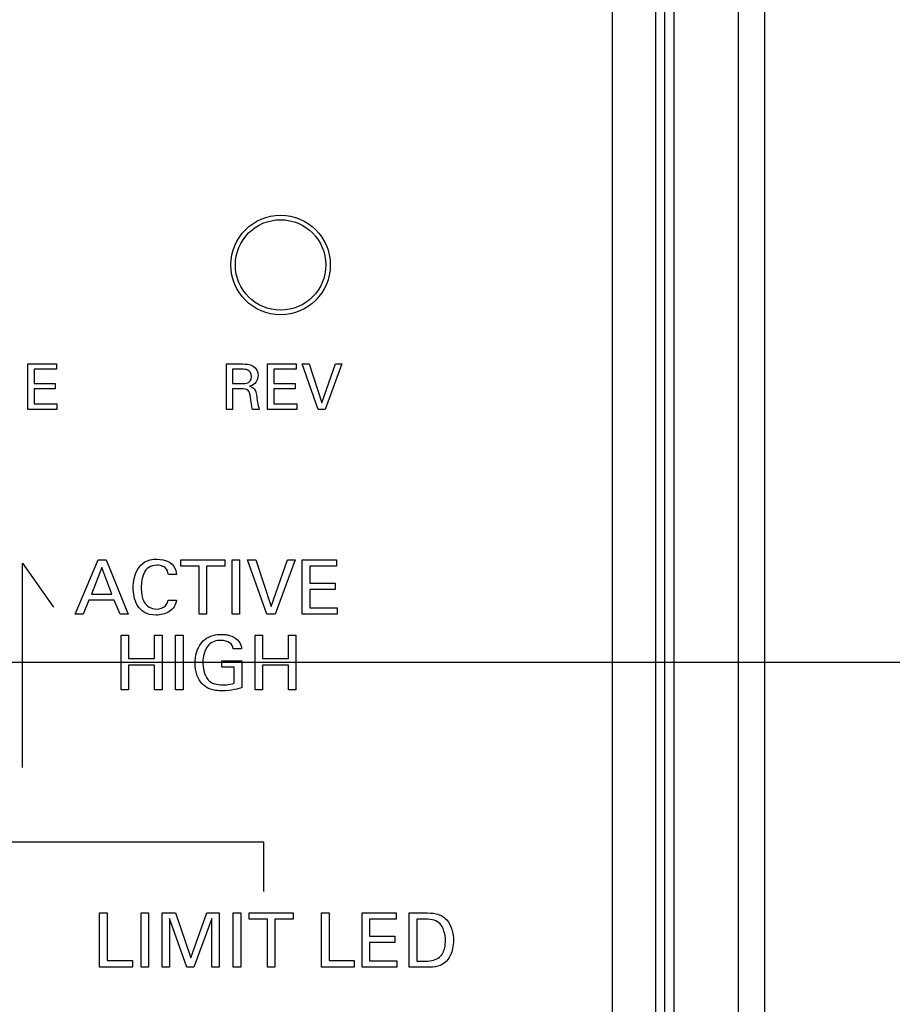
# Model space of a CAD drawing. Header units: inches. Extents: x 0 to 34, y 0 to 22.
# Tile 57 of 89: x 13.052 to 14.017, y 15.308 to 16.397. Entities that reach past the tile are written whole.
import ezdxf

# ---------------------------------------------------------------- set-up
doc = ezdxf.new("R2010")
doc.units = ezdxf.units.IN
doc.header["$LTSCALE"] = 1.87
doc.header["$MEASUREMENT"] = 0
doc.layers.get('0').update_dxf_attribs({"linetype": 'CONTINUOUS'})
doc.layers.add('DATUMCURVES', color=7, linetype='CONTINUOUS')
doc.layers.add('DIMENSIONS', color=7, linetype='CONTINUOUS')
doc.styles.get("Standard").update_dxf_attribs({"font": 'txt', "width": 0.8})
doc.dimstyles.new('DIMSTYLE_1', dxfattribs={"dimtxt": 0.125, "dimasz": 0.18, "dimexe": 0.18, "dimexo": 0.0625, "dimgap": 0.09, "dimtad": 0, "dimtih": 1, "dimtoh": 1, "dimdec": 3, "dimzin": 4, "dimdsep": 46, "dimtxsty": 'STANDARD', "dimblk": '_FILLED', "dimblk1": '_FILLED', "dimblk2": '_FILLED', "dimcen": 0.09, "dimadec": 0, "dimazin": 0, "dimtp": 0.001, "dimtm": 0.001, "dimtfac": 1, "dimtdec": 3, "dimtofl": 0, "dimtmove": 0, "dimatfit": 3, "dimldrblk": '_FILLED', "dimfxl": 1, "dimtolj": 1, "dimtzin": 4, "dimarcsym": 0})

# ---------------------------------------------------------------- blocks, each defined once
blk = doc.blocks.new('*D26')
at = {"layer": 'DIMENSIONS', "color": 2, "linetype": 'CONTINUOUS'}
blk.add_line((13.0007, 15.6866), (14.5627, 15.6866), dxfattribs=at)
at = {"layer": 'DIMENSIONS', "color": 2, "linetype": 'CONTINUOUS', "width": 0.8}
for s, p in [('1.694', (14.6252, 15.6241)), ('[', (15.2502, 15.6241)), ('43.03', (15.3502, 15.6241)), (']', (15.8502, 15.6241))]:
    blk.add_text(s, height=0.125, dxfattribs=at).set_placement(p)
blk = doc.blocks.new('_FILLED')
at = {"color": 0, "linetype": 'BYBLOCK'}
blk.add_solid([(0, 0), (-1, 0.1736), (-1, -0.1736)], dxfattribs=at)

msp = doc.modelspace()

# ---------------------------------------------------------------- linework, layer by layer
at = {"color": 7, "linetype": 'CONTINUOUS'}
for p, q in [((13.7752, 17.3786), (13.7752, 15.0136)), ((13.8462, 17.3148), (13.8462, 12.4425)), ((13.8752, 17.3148), (13.8752, 12.4425)), ((13.7652, 15.0286), (13.7652, 17.2936)), ((13.7552, 15.0386), (13.7552, 17.2836))]:
    msp.add_line(p, q, dxfattribs=at)
for radius in [0.055, 0.05]:
    msp.add_circle((13.3402, 16.1256), radius, dxfattribs=at)
at = {"layer": 'DATUMCURVES', "color": 40, "linetype": 'CONTINUOUS'}
for points in [[(13.7069, 16.6488, 0.334), (13.7069, 16.6488, 0.334), (13.7069, 15.1137, 0.334), (13.7069, 15.1137, 0.334)], [(13.0608, 16.0162, 0.334), (13.0608, 16.0162, 0.334), (13.0923, 16.0162, 0.334), (13.0923, 16.0162, 0.334)], [(13.0608, 15.966, 0.334), (13.0608, 15.966, 0.334), (13.0608, 16.0162, 0.334), (13.0608, 16.0162, 0.334)], [(13.0923, 16.0162, 0.334), (13.0923, 16.0162, 0.334), (13.0923, 16.0103, 0.334), (13.0923, 16.0103, 0.334)], [(13.2803, 16.0162, 0.334), (13.2803, 16.0162, 0.334), (13.2982, 16.0162, 0.334), (13.2982, 16.0162, 0.334)], [(13.2803, 15.966, 0.334), (13.2803, 15.966, 0.334), (13.2803, 16.0162, 0.334), (13.2803, 16.0162, 0.334)], [(13.3259, 16.0162, 0.334), (13.3259, 16.0162, 0.334), (13.3574, 16.0162, 0.334), (13.3574, 16.0162, 0.334)], [(13.3259, 15.966, 0.334), (13.3259, 15.966, 0.334), (13.3259, 16.0162, 0.334), (13.3259, 16.0162, 0.334)], [(13.3574, 16.0162, 0.334), (13.3574, 16.0162, 0.334), (13.3574, 16.0103, 0.334), (13.3574, 16.0103, 0.334)], [(13.3819, 15.966, 0.334), (13.3819, 15.966, 0.334), (13.3641, 16.0162, 0.334), (13.3641, 16.0162, 0.334)], [(13.3641, 16.0162, 0.334), (13.3641, 16.0162, 0.334), (13.3718, 16.0162, 0.334), (13.3718, 16.0162, 0.334)], [(13.3718, 16.0162, 0.334), (13.3718, 16.0162, 0.334), (13.386, 15.9733, 0.334), (13.386, 15.9733, 0.334)], [(13.386, 15.9733, 0.334), (13.386, 15.9733, 0.334), (13.401, 16.0162, 0.334), (13.401, 16.0162, 0.334)], [(13.408, 16.0162, 0.334), (13.408, 16.0162, 0.334), (13.3896, 15.966, 0.334), (13.3896, 15.966, 0.334)], [(13.401, 16.0162, 0.334), (13.401, 16.0162, 0.334), (13.408, 16.0162, 0.334), (13.408, 16.0162, 0.334)], [(13.0923, 16.0103, 0.334), (13.0923, 16.0103, 0.334), (13.0678, 16.0103, 0.334), (13.0678, 16.0103, 0.334)], [(13.0678, 16.0103, 0.334), (13.0678, 16.0103, 0.334), (13.0678, 15.9947, 0.334), (13.0678, 15.9947, 0.334)], [(13.298, 16.0103, 0.334), (13.298, 16.0103, 0.334), (13.2871, 16.0103, 0.334), (13.2871, 16.0103, 0.334)], [(13.2871, 16.0103, 0.334), (13.2871, 16.0103, 0.334), (13.2871, 15.9946, 0.334), (13.2871, 15.9946, 0.334)], [(13.308, 16.0022, 0.334), (13.308, 16.0103, 0.334), (13.3008, 16.0103, 0.334), (13.298, 16.0103, 0.334)], [(13.3046, 15.9957, 0.334), (13.3056, 15.9962, 0.334), (13.308, 15.9981, 0.334), (13.308, 16.0022, 0.334)], [(13.3574, 16.0103, 0.334), (13.3574, 16.0103, 0.334), (13.3329, 16.0103, 0.334), (13.3329, 16.0103, 0.334)], [(13.3329, 16.0103, 0.334), (13.3329, 16.0103, 0.334), (13.3329, 15.9947, 0.334), (13.3329, 15.9947, 0.334)], [(13.0678, 15.9947, 0.334), (13.0678, 15.9947, 0.334), (13.0911, 15.9947, 0.334), (13.0911, 15.9947, 0.334)], [(13.0911, 15.9947, 0.334), (13.0911, 15.9947, 0.334), (13.0911, 15.9888, 0.334), (13.0911, 15.9888, 0.334)], [(13.2871, 15.9946, 0.334), (13.2871, 15.9946, 0.334), (13.298, 15.9946, 0.334), (13.298, 15.9946, 0.334)], [(13.298, 15.9946, 0.334), (13.2988, 15.9946, 0.334), (13.3028, 15.9946, 0.334), (13.3046, 15.9957, 0.334)], [(13.3329, 15.9947, 0.334), (13.3329, 15.9947, 0.334), (13.3562, 15.9947, 0.334), (13.3562, 15.9947, 0.334)], [(13.3562, 15.9947, 0.334), (13.3562, 15.9947, 0.334), (13.3562, 15.9888, 0.334), (13.3562, 15.9888, 0.334)], [(13.0911, 15.9888, 0.334), (13.0911, 15.9888, 0.334), (13.0678, 15.9888, 0.334), (13.0678, 15.9888, 0.334)], [(13.0678, 15.9888, 0.334), (13.0678, 15.9888, 0.334), (13.0678, 15.9722, 0.334), (13.0678, 15.9722, 0.334)], [(13.2959, 15.9887, 0.334), (13.2959, 15.9887, 0.334), (13.2872, 15.9887, 0.334), (13.2872, 15.9887, 0.334)], [(13.2872, 15.9887, 0.334), (13.2872, 15.9887, 0.334), (13.2872, 15.966, 0.334), (13.2872, 15.966, 0.334)], [(13.3562, 15.9888, 0.334), (13.3562, 15.9888, 0.334), (13.3329, 15.9888, 0.334), (13.3329, 15.9888, 0.334)], [(13.3329, 15.9888, 0.334), (13.3329, 15.9888, 0.334), (13.3329, 15.9722, 0.334), (13.3329, 15.9722, 0.334)], [(13.0678, 15.9722, 0.334), (13.0678, 15.9722, 0.334), (13.0928, 15.9722, 0.334), (13.0928, 15.9722, 0.334)], [(13.0928, 15.9722, 0.334), (13.0928, 15.9722, 0.334), (13.0928, 15.966, 0.334), (13.0928, 15.966, 0.334)], [(13.3329, 15.9722, 0.334), (13.3329, 15.9722, 0.334), (13.358, 15.9722, 0.334), (13.358, 15.9722, 0.334)], [(13.358, 15.9722, 0.334), (13.358, 15.9722, 0.334), (13.358, 15.966, 0.334), (13.358, 15.966, 0.334)], [(13.0928, 15.966, 0.334), (13.0928, 15.966, 0.334), (13.0608, 15.966, 0.334), (13.0608, 15.966, 0.334)], [(13.2872, 15.966, 0.334), (13.2872, 15.966, 0.334), (13.2803, 15.966, 0.334), (13.2803, 15.966, 0.334)], [(13.3166, 15.966, 0.334), (13.3166, 15.966, 0.334), (13.3092, 15.966, 0.334), (13.3092, 15.966, 0.334)], [(13.358, 15.966, 0.334), (13.358, 15.966, 0.334), (13.3259, 15.966, 0.334), (13.3259, 15.966, 0.334)], [(13.3896, 15.966, 0.334), (13.3896, 15.966, 0.334), (13.3819, 15.966, 0.334), (13.3819, 15.966, 0.334)], [(13.0547, 15.5699, 0.334), (13.0547, 15.5699, 0.334), (13.0547, 15.7958, 0.334), (13.0547, 15.7958, 0.334)], [(13.0547, 15.7958, 0.334), (13.0547, 15.7958, 0.334), (13.089, 15.7472, 0.334), (13.089, 15.7472, 0.334)], [(13.1132, 15.7394, 0.334), (13.1132, 15.7394, 0.334), (13.1386, 15.7996, 0.334), (13.1386, 15.7996, 0.334)], [(13.1386, 15.7996, 0.334), (13.1386, 15.7996, 0.334), (13.1475, 15.7996, 0.334), (13.1475, 15.7996, 0.334)], [(13.1475, 15.7996, 0.334), (13.1475, 15.7996, 0.334), (13.1718, 15.7394, 0.334), (13.1718, 15.7394, 0.334)], [(13.23, 15.7925, 0.334), (13.23, 15.7925, 0.334), (13.23, 15.7996, 0.334), (13.23, 15.7996, 0.334)], [(13.23, 15.7996, 0.334), (13.23, 15.7996, 0.334), (13.2786, 15.7996, 0.334), (13.2786, 15.7996, 0.334)], [(13.2786, 15.7996, 0.334), (13.2786, 15.7996, 0.334), (13.2786, 15.7925, 0.334), (13.2786, 15.7925, 0.334)], [(13.2865, 15.7996, 0.334), (13.2865, 15.7996, 0.334), (13.2948, 15.7996, 0.334), (13.2948, 15.7996, 0.334)], [(13.2865, 15.7394, 0.334), (13.2865, 15.7394, 0.334), (13.2865, 15.7996, 0.334), (13.2865, 15.7996, 0.334)], [(13.2948, 15.7996, 0.334), (13.2948, 15.7996, 0.334), (13.2948, 15.7394, 0.334), (13.2948, 15.7394, 0.334)], [(13.3249, 15.7394, 0.334), (13.3249, 15.7394, 0.334), (13.3035, 15.7996, 0.334), (13.3035, 15.7996, 0.334)], [(13.3035, 15.7996, 0.334), (13.3035, 15.7996, 0.334), (13.3127, 15.7996, 0.334), (13.3127, 15.7996, 0.334)], [(13.3127, 15.7996, 0.334), (13.3127, 15.7996, 0.334), (13.3298, 15.7481, 0.334), (13.3298, 15.7481, 0.334)], [(13.3298, 15.7481, 0.334), (13.3298, 15.7481, 0.334), (13.3478, 15.7996, 0.334), (13.3478, 15.7996, 0.334)], [(13.3562, 15.7996, 0.334), (13.3562, 15.7996, 0.334), (13.3341, 15.7394, 0.334), (13.3341, 15.7394, 0.334)], [(13.3478, 15.7996, 0.334), (13.3478, 15.7996, 0.334), (13.3562, 15.7996, 0.334), (13.3562, 15.7996, 0.334)], [(13.3642, 15.7996, 0.334), (13.3642, 15.7996, 0.334), (13.402, 15.7996, 0.334), (13.402, 15.7996, 0.334)], [(13.3642, 15.7394, 0.334), (13.3642, 15.7394, 0.334), (13.3642, 15.7996, 0.334), (13.3642, 15.7996, 0.334)], [(13.402, 15.7996, 0.334), (13.402, 15.7996, 0.334), (13.402, 15.7925, 0.334), (13.402, 15.7925, 0.334)], [(13.1426, 15.7913, 0.334), (13.1426, 15.7913, 0.334), (13.131, 15.7618, 0.334), (13.131, 15.7618, 0.334)], [(13.1537, 15.7618, 0.334), (13.1537, 15.7618, 0.334), (13.1426, 15.7913, 0.334), (13.1426, 15.7913, 0.334)], [(13.2251, 15.7833, 0.334), (13.2251, 15.7833, 0.334), (13.2162, 15.7833, 0.334), (13.2162, 15.7833, 0.334)], [(13.2501, 15.7925, 0.334), (13.2501, 15.7925, 0.334), (13.23, 15.7925, 0.334), (13.23, 15.7925, 0.334)], [(13.2501, 15.7394, 0.334), (13.2501, 15.7394, 0.334), (13.2501, 15.7925, 0.334), (13.2501, 15.7925, 0.334)], [(13.2786, 15.7925, 0.334), (13.2786, 15.7925, 0.334), (13.2584, 15.7925, 0.334), (13.2584, 15.7925, 0.334)], [(13.2584, 15.7925, 0.334), (13.2584, 15.7925, 0.334), (13.2584, 15.7394, 0.334), (13.2584, 15.7394, 0.334)], [(13.402, 15.7925, 0.334), (13.402, 15.7925, 0.334), (13.3726, 15.7925, 0.334), (13.3726, 15.7925, 0.334)], [(13.3726, 15.7925, 0.334), (13.3726, 15.7925, 0.334), (13.3726, 15.7737, 0.334), (13.3726, 15.7737, 0.334)], [(13.3726, 15.7737, 0.334), (13.3726, 15.7737, 0.334), (13.4006, 15.7737, 0.334), (13.4006, 15.7737, 0.334)], [(13.4006, 15.7737, 0.334), (13.4006, 15.7737, 0.334), (13.4006, 15.7667, 0.334), (13.4006, 15.7667, 0.334)], [(13.131, 15.7618, 0.334), (13.131, 15.7618, 0.334), (13.1537, 15.7618, 0.334), (13.1537, 15.7618, 0.334)], [(13.4006, 15.7667, 0.334), (13.4006, 15.7667, 0.334), (13.3726, 15.7667, 0.334), (13.3726, 15.7667, 0.334)], [(13.3726, 15.7667, 0.334), (13.3726, 15.7667, 0.334), (13.3726, 15.7467, 0.334), (13.3726, 15.7467, 0.334)], [(13.1283, 15.755, 0.334), (13.1283, 15.755, 0.334), (13.1218, 15.7394, 0.334), (13.1218, 15.7394, 0.334)], [(13.1562, 15.755, 0.334), (13.1562, 15.755, 0.334), (13.1283, 15.755, 0.334), (13.1283, 15.755, 0.334)], [(13.1627, 15.7394, 0.334), (13.1627, 15.7394, 0.334), (13.1562, 15.755, 0.334), (13.1562, 15.755, 0.334)], [(13.2158, 15.7552, 0.334), (13.2158, 15.7552, 0.334), (13.225, 15.7552, 0.334), (13.225, 15.7552, 0.334)], [(13.1218, 15.7394, 0.334), (13.1218, 15.7394, 0.334), (13.1132, 15.7394, 0.334), (13.1132, 15.7394, 0.334)], [(13.1718, 15.7394, 0.334), (13.1718, 15.7394, 0.334), (13.1627, 15.7394, 0.334), (13.1627, 15.7394, 0.334)], [(13.2584, 15.7394, 0.334), (13.2584, 15.7394, 0.334), (13.2501, 15.7394, 0.334), (13.2501, 15.7394, 0.334)], [(13.2948, 15.7394, 0.334), (13.2948, 15.7394, 0.334), (13.2865, 15.7394, 0.334), (13.2865, 15.7394, 0.334)], [(13.3341, 15.7394, 0.334), (13.3341, 15.7394, 0.334), (13.3249, 15.7394, 0.334), (13.3249, 15.7394, 0.334)], [(13.4026, 15.7394, 0.334), (13.4026, 15.7394, 0.334), (13.3642, 15.7394, 0.334), (13.3642, 15.7394, 0.334)], [(13.3726, 15.7467, 0.334), (13.3726, 15.7467, 0.334), (13.4026, 15.7467, 0.334), (13.4026, 15.7467, 0.334)], [(13.4026, 15.7467, 0.334), (13.4026, 15.7467, 0.334), (13.4026, 15.7394, 0.334), (13.4026, 15.7394, 0.334)], [(13.1638, 15.6561, 0.334), (13.1638, 15.6561, 0.334), (13.1638, 15.7162, 0.334), (13.1638, 15.7162, 0.334)], [(13.1638, 15.7162, 0.334), (13.1638, 15.7162, 0.334), (13.1721, 15.7162, 0.334), (13.1721, 15.7162, 0.334)], [(13.1721, 15.7162, 0.334), (13.1721, 15.7162, 0.334), (13.1721, 15.6904, 0.334), (13.1721, 15.6904, 0.334)], [(13.2007, 15.6904, 0.334), (13.2007, 15.6904, 0.334), (13.2007, 15.7162, 0.334), (13.2007, 15.7162, 0.334)], [(13.2007, 15.7162, 0.334), (13.2007, 15.7162, 0.334), (13.2091, 15.7162, 0.334), (13.2091, 15.7162, 0.334)], [(13.2091, 15.7162, 0.334), (13.2091, 15.7162, 0.334), (13.2091, 15.6561, 0.334), (13.2091, 15.6561, 0.334)], [(13.224, 15.7162, 0.334), (13.224, 15.7162, 0.334), (13.2323, 15.7162, 0.334), (13.2323, 15.7162, 0.334)], [(13.224, 15.6561, 0.334), (13.224, 15.6561, 0.334), (13.224, 15.7162, 0.334), (13.224, 15.7162, 0.334)], [(13.2323, 15.7162, 0.334), (13.2323, 15.7162, 0.334), (13.2323, 15.6561, 0.334), (13.2323, 15.6561, 0.334)], [(13.293, 15.7108, 0.334), (13.2966, 15.707, 0.334), (13.2968, 15.7035, 0.334), (13.297, 15.7012, 0.334)], [(13.312, 15.6561, 0.334), (13.312, 15.6561, 0.334), (13.312, 15.7162, 0.334), (13.312, 15.7162, 0.334)], [(13.312, 15.7162, 0.334), (13.312, 15.7162, 0.334), (13.3203, 15.7162, 0.334), (13.3203, 15.7162, 0.334)], [(13.3203, 15.7162, 0.334), (13.3203, 15.7162, 0.334), (13.3203, 15.6904, 0.334), (13.3203, 15.6904, 0.334)], [(13.3489, 15.6904, 0.334), (13.3489, 15.6904, 0.334), (13.3489, 15.7162, 0.334), (13.3489, 15.7162, 0.334)], [(13.3489, 15.7162, 0.334), (13.3489, 15.7162, 0.334), (13.3572, 15.7162, 0.334), (13.3572, 15.7162, 0.334)], [(13.3572, 15.7162, 0.334), (13.3572, 15.7162, 0.334), (13.3572, 15.6561, 0.334), (13.3572, 15.6561, 0.334)], [(13.297, 15.7012, 0.334), (13.297, 15.7012, 0.334), (13.2879, 15.7012, 0.334), (13.2879, 15.7012, 0.334)], [(13.1721, 15.6904, 0.334), (13.1721, 15.6904, 0.334), (13.2007, 15.6904, 0.334), (13.2007, 15.6904, 0.334)], [(13.2751, 15.6811, 0.334), (13.2751, 15.6811, 0.334), (13.2751, 15.6881, 0.334), (13.2751, 15.6881, 0.334)], [(13.2751, 15.6881, 0.334), (13.2751, 15.6881, 0.334), (13.2972, 15.6881, 0.334), (13.2972, 15.6881, 0.334)], [(13.2972, 15.6881, 0.334), (13.2972, 15.6881, 0.334), (13.2972, 15.6584, 0.334), (13.2972, 15.6584, 0.334)], [(13.3203, 15.6904, 0.334), (13.3203, 15.6904, 0.334), (13.3489, 15.6904, 0.334), (13.3489, 15.6904, 0.334)], [(13.2007, 15.6832, 0.334), (13.2007, 15.6832, 0.334), (13.1721, 15.6832, 0.334), (13.1721, 15.6832, 0.334)], [(13.1721, 15.6832, 0.334), (13.1721, 15.6832, 0.334), (13.1721, 15.6561, 0.334), (13.1721, 15.6561, 0.334)], [(13.2007, 15.6561, 0.334), (13.2007, 15.6561, 0.334), (13.2007, 15.6832, 0.334), (13.2007, 15.6832, 0.334)], [(13.2889, 15.6811, 0.334), (13.2889, 15.6811, 0.334), (13.2751, 15.6811, 0.334), (13.2751, 15.6811, 0.334)], [(13.2889, 15.6633, 0.334), (13.2889, 15.6633, 0.334), (13.2889, 15.6811, 0.334), (13.2889, 15.6811, 0.334)], [(13.3489, 15.6832, 0.334), (13.3489, 15.6832, 0.334), (13.3203, 15.6832, 0.334), (13.3203, 15.6832, 0.334)], [(13.3203, 15.6832, 0.334), (13.3203, 15.6832, 0.334), (13.3203, 15.6561, 0.334), (13.3203, 15.6561, 0.334)], [(13.3489, 15.6561, 0.334), (13.3489, 15.6561, 0.334), (13.3489, 15.6832, 0.334), (13.3489, 15.6832, 0.334)], [(13.1721, 15.6561, 0.334), (13.1721, 15.6561, 0.334), (13.1638, 15.6561, 0.334), (13.1638, 15.6561, 0.334)], [(13.2091, 15.6561, 0.334), (13.2091, 15.6561, 0.334), (13.2007, 15.6561, 0.334), (13.2007, 15.6561, 0.334)], [(13.2323, 15.6561, 0.334), (13.2323, 15.6561, 0.334), (13.224, 15.6561, 0.334), (13.224, 15.6561, 0.334)], [(13.3203, 15.6561, 0.334), (13.3203, 15.6561, 0.334), (13.312, 15.6561, 0.334), (13.312, 15.6561, 0.334)], [(13.3572, 15.6561, 0.334), (13.3572, 15.6561, 0.334), (13.3489, 15.6561, 0.334), (13.3489, 15.6561, 0.334)], [(13.3217, 15.4874, 0.334), (13.3217, 15.4874, 0.334), (12.9175, 15.4874, 0.334), (12.9175, 15.4874, 0.334)], [(13.3217, 15.433, 0.334), (13.3217, 15.433, 0.334), (13.3217, 15.4874, 0.334), (13.3217, 15.4874, 0.334)], [(13.1401, 15.4093, 0.334), (13.1401, 15.4093, 0.334), (13.1483, 15.4093, 0.334), (13.1483, 15.4093, 0.334)], [(13.1401, 15.3492, 0.334), (13.1401, 15.3492, 0.334), (13.1401, 15.4093, 0.334), (13.1401, 15.4093, 0.334)], [(13.1483, 15.4093, 0.334), (13.1483, 15.4093, 0.334), (13.1483, 15.3566, 0.334), (13.1483, 15.3566, 0.334)], [(13.186, 15.4093, 0.334), (13.186, 15.4093, 0.334), (13.1943, 15.4093, 0.334), (13.1943, 15.4093, 0.334)], [(13.186, 15.3492, 0.334), (13.186, 15.3492, 0.334), (13.186, 15.4093, 0.334), (13.186, 15.4093, 0.334)], [(13.1943, 15.4093, 0.334), (13.1943, 15.4093, 0.334), (13.1943, 15.3492, 0.334), (13.1943, 15.3492, 0.334)], [(13.2093, 15.4093, 0.334), (13.2093, 15.4093, 0.334), (13.2241, 15.4093, 0.334), (13.2241, 15.4093, 0.334)], [(13.2093, 15.3492, 0.334), (13.2093, 15.3492, 0.334), (13.2093, 15.4093, 0.334), (13.2093, 15.4093, 0.334)], [(13.2364, 15.3492, 0.334), (13.2364, 15.3492, 0.334), (13.2174, 15.403, 0.334), (13.2174, 15.403, 0.334)], [(13.2174, 15.403, 0.334), (13.2174, 15.403, 0.334), (13.2174, 15.3492, 0.334), (13.2174, 15.3492, 0.334)], [(13.2241, 15.4093, 0.334), (13.2241, 15.4093, 0.334), (13.2411, 15.3598, 0.334), (13.2411, 15.3598, 0.334)], [(13.2411, 15.3598, 0.334), (13.2411, 15.3598, 0.334), (13.2585, 15.4093, 0.334), (13.2585, 15.4093, 0.334)], [(13.2641, 15.4033, 0.334), (13.2641, 15.4033, 0.334), (13.2443, 15.3492, 0.334), (13.2443, 15.3492, 0.334)], [(13.2585, 15.4093, 0.334), (13.2585, 15.4093, 0.334), (13.2723, 15.4093, 0.334), (13.2723, 15.4093, 0.334)], [(13.2641, 15.3492, 0.334), (13.2641, 15.3492, 0.334), (13.2641, 15.4033, 0.334), (13.2641, 15.4033, 0.334)], [(13.2723, 15.4093, 0.334), (13.2723, 15.4093, 0.334), (13.2723, 15.3492, 0.334), (13.2723, 15.3492, 0.334)], [(13.2878, 15.4093, 0.334), (13.2878, 15.4093, 0.334), (13.2962, 15.4093, 0.334), (13.2962, 15.4093, 0.334)], [(13.2878, 15.3492, 0.334), (13.2878, 15.3492, 0.334), (13.2878, 15.4093, 0.334), (13.2878, 15.4093, 0.334)], [(13.2962, 15.4093, 0.334), (13.2962, 15.4093, 0.334), (13.2962, 15.3492, 0.334), (13.2962, 15.3492, 0.334)], [(13.3054, 15.4023, 0.334), (13.3054, 15.4023, 0.334), (13.3054, 15.4093, 0.334), (13.3054, 15.4093, 0.334)], [(13.3054, 15.4093, 0.334), (13.3054, 15.4093, 0.334), (13.354, 15.4093, 0.334), (13.354, 15.4093, 0.334)], [(13.3256, 15.4023, 0.334), (13.3256, 15.4023, 0.334), (13.3054, 15.4023, 0.334), (13.3054, 15.4023, 0.334)], [(13.3256, 15.3492, 0.334), (13.3256, 15.3492, 0.334), (13.3256, 15.4023, 0.334), (13.3256, 15.4023, 0.334)], [(13.354, 15.4023, 0.334), (13.354, 15.4023, 0.334), (13.3338, 15.4023, 0.334), (13.3338, 15.4023, 0.334)], [(13.3338, 15.4023, 0.334), (13.3338, 15.4023, 0.334), (13.3338, 15.3492, 0.334), (13.3338, 15.3492, 0.334)], [(13.354, 15.4093, 0.334), (13.354, 15.4093, 0.334), (13.354, 15.4023, 0.334), (13.354, 15.4023, 0.334)], [(13.3855, 15.4093, 0.334), (13.3855, 15.4093, 0.334), (13.3938, 15.4093, 0.334), (13.3938, 15.4093, 0.334)], [(13.3855, 15.3492, 0.334), (13.3855, 15.3492, 0.334), (13.3855, 15.4093, 0.334), (13.3855, 15.4093, 0.334)], [(13.3938, 15.4093, 0.334), (13.3938, 15.4093, 0.334), (13.3938, 15.3566, 0.334), (13.3938, 15.3566, 0.334)], [(13.4304, 15.4093, 0.334), (13.4304, 15.4093, 0.334), (13.4682, 15.4093, 0.334), (13.4682, 15.4093, 0.334)], [(13.4304, 15.3492, 0.334), (13.4304, 15.3492, 0.334), (13.4304, 15.4093, 0.334), (13.4304, 15.4093, 0.334)], [(13.4682, 15.4023, 0.334), (13.4682, 15.4023, 0.334), (13.4387, 15.4023, 0.334), (13.4387, 15.4023, 0.334)], [(13.4387, 15.4023, 0.334), (13.4387, 15.4023, 0.334), (13.4387, 15.3835, 0.334), (13.4387, 15.3835, 0.334)], [(13.4682, 15.4093, 0.334), (13.4682, 15.4093, 0.334), (13.4682, 15.4023, 0.334), (13.4682, 15.4023, 0.334)], [(13.4823, 15.4093, 0.334), (13.4823, 15.4093, 0.334), (13.4997, 15.4093, 0.334), (13.4997, 15.4093, 0.334)], [(13.4823, 15.3492, 0.334), (13.4823, 15.3492, 0.334), (13.4823, 15.4093, 0.334), (13.4823, 15.4093, 0.334)], [(13.4907, 15.4024, 0.334), (13.4907, 15.4024, 0.334), (13.4907, 15.356, 0.334), (13.4907, 15.356, 0.334)], [(13.5007, 15.4024, 0.334), (13.5007, 15.4024, 0.334), (13.4907, 15.4024, 0.334), (13.4907, 15.4024, 0.334)], [(13.4387, 15.3835, 0.334), (13.4387, 15.3835, 0.334), (13.4667, 15.3835, 0.334), (13.4667, 15.3835, 0.334)], [(13.4667, 15.3835, 0.334), (13.4667, 15.3835, 0.334), (13.4667, 15.3765, 0.334), (13.4667, 15.3765, 0.334)], [(13.4667, 15.3765, 0.334), (13.4667, 15.3765, 0.334), (13.4387, 15.3765, 0.334), (13.4387, 15.3765, 0.334)], [(13.4387, 15.3765, 0.334), (13.4387, 15.3765, 0.334), (13.4387, 15.3565, 0.334), (13.4387, 15.3565, 0.334)], [(13.1763, 15.3492, 0.334), (13.1763, 15.3492, 0.334), (13.1401, 15.3492, 0.334), (13.1401, 15.3492, 0.334)], [(13.1483, 15.3566, 0.334), (13.1483, 15.3566, 0.334), (13.1763, 15.3566, 0.334), (13.1763, 15.3566, 0.334)], [(13.1763, 15.3566, 0.334), (13.1763, 15.3566, 0.334), (13.1763, 15.3492, 0.334), (13.1763, 15.3492, 0.334)], [(13.1943, 15.3492, 0.334), (13.1943, 15.3492, 0.334), (13.186, 15.3492, 0.334), (13.186, 15.3492, 0.334)], [(13.2174, 15.3492, 0.334), (13.2174, 15.3492, 0.334), (13.2093, 15.3492, 0.334), (13.2093, 15.3492, 0.334)], [(13.2443, 15.3492, 0.334), (13.2443, 15.3492, 0.334), (13.2364, 15.3492, 0.334), (13.2364, 15.3492, 0.334)], [(13.2723, 15.3492, 0.334), (13.2723, 15.3492, 0.334), (13.2641, 15.3492, 0.334), (13.2641, 15.3492, 0.334)], [(13.2962, 15.3492, 0.334), (13.2962, 15.3492, 0.334), (13.2878, 15.3492, 0.334), (13.2878, 15.3492, 0.334)], [(13.3338, 15.3492, 0.334), (13.3338, 15.3492, 0.334), (13.3256, 15.3492, 0.334), (13.3256, 15.3492, 0.334)], [(13.4217, 15.3492, 0.334), (13.4217, 15.3492, 0.334), (13.3855, 15.3492, 0.334), (13.3855, 15.3492, 0.334)], [(13.3938, 15.3566, 0.334), (13.3938, 15.3566, 0.334), (13.4217, 15.3566, 0.334), (13.4217, 15.3566, 0.334)], [(13.4217, 15.3566, 0.334), (13.4217, 15.3566, 0.334), (13.4217, 15.3492, 0.334), (13.4217, 15.3492, 0.334)], [(13.4688, 15.3492, 0.334), (13.4688, 15.3492, 0.334), (13.4304, 15.3492, 0.334), (13.4304, 15.3492, 0.334)], [(13.4387, 15.3565, 0.334), (13.4387, 15.3565, 0.334), (13.4688, 15.3565, 0.334), (13.4688, 15.3565, 0.334)], [(13.4688, 15.3565, 0.334), (13.4688, 15.3565, 0.334), (13.4688, 15.3492, 0.334), (13.4688, 15.3492, 0.334)], [(13.4992, 15.3492, 0.334), (13.4992, 15.3492, 0.334), (13.4823, 15.3492, 0.334), (13.4823, 15.3492, 0.334)], [(13.4907, 15.356, 0.334), (13.4907, 15.356, 0.334), (13.4988, 15.356, 0.334), (13.4988, 15.356, 0.334)]]:
    msp.add_open_spline(points, degree=3, dxfattribs=at)
for points, knots in [([(13.2982, 16.0162, 0.334), (13.3008, 16.0162, 0.334), (13.3116, 16.0157, 0.334), (13.317, 16.0039, 0.334), (13.3123, 15.9936, 0.334), (13.3074, 15.9919, 0.334), (13.3059, 15.9915, 0.334)], [0, 0, 0, 0, 0.264943, 0.533965, 0.770425, 1, 1, 1, 1]), ([(13.3059, 15.9915, 0.334), (13.3083, 15.9908, 0.334), (13.3118, 15.9893, 0.334), (13.3137, 15.9822, 0.334), (13.3144, 15.9736, 0.334), (13.3157, 15.9688, 0.334), (13.3166, 15.966, 0.334)], [0, 0, 0, 0, 0.257195, 0.51439, 0.757195, 1, 1, 1, 1]), ([(13.3092, 15.966, 0.334), (13.3081, 15.9694, 0.334), (13.3065, 15.9863, 0.334), (13.3044, 15.9887, 0.334), (13.2959, 15.9887, 0.334)], [0, 0, 0, 0, 0.3441, 1, 1, 1, 1]), ([(13.1776, 15.7752, 0.334), (13.1778, 15.7765, 0.334), (13.1786, 15.7812, 0.334), (13.183, 15.7933, 0.334), (13.1975, 15.8044, 0.334), (13.2241, 15.797, 0.334), (13.2251, 15.7833, 0.334)], [0, 0, 0, 0, 0.075554, 0.277032, 0.679987, 1, 1, 1, 1]), ([(13.2162, 15.7833, 0.334), (13.2161, 15.7843, 0.334), (13.2154, 15.7883, 0.334), (13.2108, 15.7927, 0.334), (13.2026, 15.7944, 0.334), (13.1936, 15.7919, 0.334), (13.1888, 15.7854, 0.334), (13.1864, 15.7769, 0.334), (13.186, 15.7688, 0.334), (13.1863, 15.7636, 0.334), (13.1867, 15.7612, 0.334)], [0, 0, 0, 0, 0.194768, 0.292152, 0.389536, 0.511441, 0.633346, 0.755251, 0.877156, 1, 1, 1, 1]), ([(13.225, 15.7552, 0.334), (13.2243, 15.7493, 0.334), (13.2184, 15.7409, 0.334), (13.2017, 15.7373, 0.334), (13.1886, 15.7408, 0.334), (13.1813, 15.7489, 0.334), (13.1777, 15.7593, 0.334), (13.1771, 15.7678, 0.334), (13.1773, 15.7731, 0.334), (13.1776, 15.7752, 0.334)], [0, 0, 0, 0, 0.147096, 0.294192, 0.445069, 0.595947, 0.746824, 0.897701, 1, 1, 1, 1]), ([(13.1867, 15.7612, 0.334), (13.1871, 15.7582, 0.334), (13.1896, 15.7502, 0.334), (13.1991, 15.7433, 0.334), (13.214, 15.7475, 0.334), (13.2156, 15.7538, 0.334), (13.2158, 15.7552, 0.334)], [0, 0, 0, 0, 0.218222, 0.61102, 0.820233, 1, 1, 1, 1]), ([(13.2456, 15.6851, 0.334), (13.2456, 15.6881, 0.334), (13.2463, 15.698, 0.334), (13.2545, 15.7125, 0.334), (13.2685, 15.7172, 0.334), (13.2753, 15.7172, 0.334), (13.279, 15.7171, 0.334), (13.2853, 15.7161, 0.334), (13.2901, 15.7137, 0.334), (13.293, 15.7108, 0.334)], [0, 0, 0, 0, 0.213537, 0.427074, 0.537939, 0.648805, 0.736604, 0.824403, 1, 1, 1, 1]), ([(13.2879, 15.7012, 0.334), (13.2874, 15.704, 0.334), (13.2849, 15.7087, 0.334), (13.2757, 15.7112, 0.334), (13.2662, 15.7099, 0.334), (13.2591, 15.705, 0.334), (13.2549, 15.6955, 0.334), (13.2541, 15.6874, 0.334), (13.2545, 15.6815, 0.334), (13.2549, 15.679, 0.334)], [0, 0, 0, 0, 0.154816, 0.309633, 0.417127, 0.524622, 0.700897, 0.877172, 1, 1, 1, 1]), ([(13.2972, 15.6584, 0.334), (13.2955, 15.6578, 0.334), (13.2901, 15.656, 0.334), (13.278, 15.6544, 0.334), (13.268, 15.6551, 0.334), (13.2602, 15.6572, 0.334), (13.2524, 15.6626, 0.334), (13.2468, 15.6724, 0.334), (13.2456, 15.6809, 0.334), (13.2456, 15.6851, 0.334)], [0, 0, 0, 0, 0.13967, 0.279341, 0.354824, 0.430307, 0.581273, 0.790636, 1, 1, 1, 1]), ([(13.2549, 15.679, 0.334), (13.2551, 15.6783, 0.334), (13.2559, 15.6743, 0.334), (13.2588, 15.6668, 0.334), (13.2667, 15.6621, 0.334), (13.2802, 15.6607, 0.334), (13.287, 15.6627, 0.334), (13.2889, 15.6633, 0.334)], [0, 0, 0, 0, 0.044988, 0.247436, 0.423257, 0.599078, 1, 1, 1, 1]), ([(13.4997, 15.4093, 0.334), (13.5038, 15.4093, 0.334), (13.5125, 15.4095, 0.334), (13.5241, 15.4034, 0.334), (13.5304, 15.3911, 0.334), (13.5322, 15.3761, 0.334), (13.5287, 15.3616, 0.334), (13.5207, 15.3524, 0.334), (13.5119, 15.3492, 0.334), (13.5037, 15.3492, 0.334), (13.4992, 15.3492, 0.334)], [0, 0, 0, 0, 0.1063, 0.212599, 0.297474, 0.382348, 0.516045, 0.649742, 0.824871, 1, 1, 1, 1]), ([(13.5225, 15.3784, 0.334), (13.5225, 15.3796, 0.334), (13.5225, 15.3857, 0.334), (13.517, 15.4001, 0.334), (13.508, 15.4024, 0.334), (13.5007, 15.4024, 0.334)], [0, 0, 0, 0, 0.297965, 0.595931, 1, 1, 1, 1]), ([(13.4988, 15.356, 0.334), (13.5046, 15.356, 0.334), (13.5164, 15.3575, 0.334), (13.5224, 15.3702, 0.334), (13.5225, 15.3767, 0.334), (13.5225, 15.3784, 0.334)], [0, 0, 0, 0, 0.342186, 0.671093, 1, 1, 1, 1])]:
    msp.add_open_spline(points, degree=3, knots=knots, dxfattribs=at)

# ---------------------------------------------------------------- dimensions: what is measured, and where the dimension line sits
at = {"layer": 'DIMENSIONS', "color": 2, "linetype": 'CONTINUOUS'}
dim = msp.add_ordinate_dim(feature_location=(13.0007, 15.6866), offset=(1.562, 0), dtype=0, origin=(12.9382, 13.9926), dimstyle='DIMSTYLE_1', dxfattribs=at)
dim.commit()
dim.dimension.update_dxf_attribs({"geometry": '*D26', "text_midpoint": (15.2877, 15.6866)})

doc.saveas('drawing.dxf')
